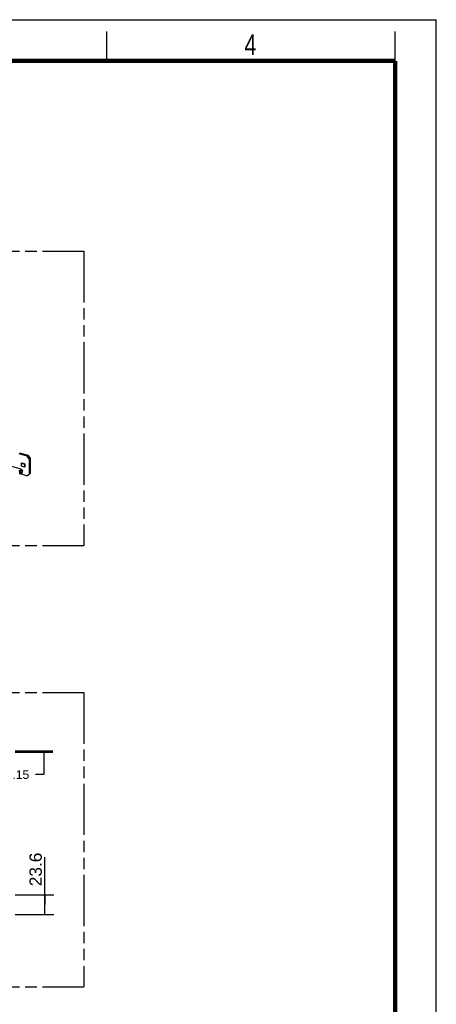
# Model space of a CAD drawing. Header units: millimetres. Extents: x 0 to 210, y 0 to 297.
# Tile 8 of 8: x 139 to 210, y 130 to 297. Entities that reach past the tile are written whole.
import ezdxf
from ezdxf.enums import TextEntityAlignment as Align

# ---------------------------------------------------------------- set-up
doc = ezdxf.new("R2010")
doc.units = ezdxf.units.MM
doc.header["$LTSCALE"] = 19.36
doc.linetypes.add('PHANTOM', pattern=[0.8, 0.45, -0.05, 0.1, -0.05, 0.1, -0.05])
doc.layers.get('0').update_dxf_attribs({"linetype": 'CONTINUOUS'})
doc.layers.add('DEFAULT_3', color=7, linetype='PHANTOM')
doc.layers.add('Z_DIM_2D', color=7, linetype='CONTINUOUS')
doc.styles.add('TEXTSTYLE_2', font='txt', dxfattribs={"width": 0.75})
doc.styles.add('TEXTSTYLE_3', font='helveticaneueltw1g-ltcn.otf')
doc.styles.add('TEXTSTYLE_4', font='gdt', dxfattribs={"width": 0.7})
doc.dimstyles.new('DIMSTYLE_1', dxfattribs={"dimtxt": 2.1, "dimasz": 3.5, "dimexe": 1.5, "dimexo": 0, "dimgap": 0.525, "dimtad": 1, "dimdec": 3, "dimlfac": 7.000007, "dimdsep": 46, "dimtxsty": 'TEXTSTYLE_3', "dimblk": '_FILLED', "dimblk1": '_FILLED', "dimblk2": '_FILLED', "dimcen": 0.09, "dimclrt": 5, "dimadec": 0, "dimazin": 0, "dimtp": 0.2, "dimtm": 0.2, "dimtfac": 1, "dimtdec": 3, "dimtofl": 0, "dimtmove": 0, "dimatfit": 3, "dimldrblk": '_FILLED', "dimfxl": 0, "dimtolj": 1, "dimarcsym": 0})
doc.dimstyles.new('DIMSTYLE_6', dxfattribs={"dimtxt": 2.1, "dimasz": 3.5, "dimexe": 1.5, "dimexo": 0, "dimgap": 1.05, "dimtad": 1, "dimdec": 3, "dimlfac": 7.000007, "dimdsep": 46, "dimtxsty": 'TEXTSTYLE_3', "dimblk": '_FILLED', "dimblk1": '_FILLED', "dimblk2": '_FILLED', "dimcen": 0.09, "dimclrt": 5, "dimadec": 0, "dimazin": 0, "dimtol": 1, "dimtp": 0.15, "dimtm": 0.15, "dimtfac": 1, "dimtdec": 3, "dimtofl": 0, "dimtmove": 0, "dimatfit": 3, "dimldrblk": '_FILLED', "dimfxl": 0, "dimtolj": 1, "dimarcsym": 0})

# ---------------------------------------------------------------- blocks, each defined once
blk = doc.blocks.new('*D11')
at = {"layer": 'Z_DIM_2D', "color": 2, "linetype": 'Continuous'}
for p, q in [((143.49, 146.65), (143.49, 154.7)), ((138.44, 148.33), (144.99, 148.33)), ((143.49, 148.33), (143.49, 146.65)), ((143.49, 144.96), (143.49, 146.65)), ((138.44, 144.96), (144.99, 144.96))]:
    blk.add_line(p, q, dxfattribs=at)
at = {"layer": 'Z_DIM_2D', "color": 5, "linetype": 'Continuous', "style": 'TEXTSTYLE_3'}
blk.add_text('23.6', height=2.1, rotation=90, dxfattribs=at).set_placement((142.96, 149.77))
blk = doc.blocks.new('_FILLED')
at = {"color": 0, "linetype": 'ByBlock'}
blk.add_solid([(0, 0), (-1, 0.125), (-1, -0.125)], dxfattribs=at)
blk = doc.blocks.new('_NONE')
blk = doc.blocks.new('*D13')
at = {"layer": 'Z_DIM_2D', "color": 2, "linetype": 'Continuous'}
for p, q in [((138.44, 172.79), (144.81, 172.79)), ((138.44, 172.56), (144.81, 172.56)), ((143.31, 172.79), (143.31, 172.67)), ((143.31, 172.56), (143.31, 172.67)), ((143.31, 172.67), (143.31, 168.73)), ((143.31, 168.73), (141.87, 168.73))]:
    blk.add_line(p, q, dxfattribs=at)
at = {"layer": 'Z_DIM_2D', "color": 5, "linetype": 'Continuous'}
for s, height, style, p in [('1.65', 2.1, 'TEXTSTYLE_3', (135.65, 167.68)), ('`', 1.47, 'TEXTSTYLE_4', (137.36, 168)), ('0.15', 1.47, 'TEXTSTYLE_3', (140.82, 168))]:
    blk.add_text(s, height=height, dxfattribs=dict(at, style=style)).set_placement(p, align=Align.RIGHT)

msp = doc.modelspace()

# ---------------------------------------------------------------- linework, layer by layer
at = {"color": 2, "linetype": 'Continuous'}
for p, q in [((0, 297), (210, 297)), ((210, 0), (210, 297)), ((154, 290), (154, 295)), ((203, 290), (203, 295))]:
    msp.add_line(p, q, dxfattribs=at)
at = {"color": 7, "linetype": 'Continuous'}
for p, q in [((139.04552, 223.2949), (140.44106, 222.89204)), ((139.18302, 223.41398), (140.57856, 223.01112)), ((140.57856, 223.01112), (140.44106, 222.89204)), ((140.82809, 222.39329), (140.44106, 222.89204)), ((140.57856, 223.01112), (140.96559, 222.51237)), ((140.96559, 222.51237), (140.82809, 222.39329)), ((140.96559, 222.51237), (140.96559, 219.88097)), ((139.46586, 220.64746), (137.86372, 221.10996)), ((139.57488, 221.6915), (139.50804, 221.63362)), ((139.50804, 221.63362), (140.01322, 221.48778)), ((139.50804, 221.12844), (139.50804, 221.63362)), ((140.01322, 220.9826), (139.50804, 221.12844)), ((139.57488, 221.6915), (140.08006, 221.54566)), ((140.08006, 221.54566), (140.01322, 221.48778)), ((140.01322, 221.48778), (140.01322, 220.9826)), ((140.08006, 221.04048), (140.01322, 220.9826)), ((140.08006, 221.54566), (140.08006, 221.04048)), ((140.82809, 222.39329), (140.82809, 219.76189)), ((139.20203, 220.39405), (139.52703, 220.48787)), ((139.54546, 219.93027), (139.20203, 219.83113)), ((140.44015, 219.48594), (139.2232, 219.83724)), ((139.46586, 220.64746), (139.34295, 220.54101)), ((139.34295, 220.54101), (139.52703, 220.48787)), ((139.55963, 220.48619), (139.37555, 220.53933)), ((139.46586, 220.64746), (139.46586, 220.51325)), ((139.59223, 220.47678), (139.59174, 220.47692)), ((139.66675, 220.40924), (139.68753, 220.40324)), ((139.6843, 220.37511), (139.67469, 220.37789)), ((139.67597, 220.18025), (139.67597, 220.38233)), ((139.67597, 220.20431), (139.6843, 220.20191)), ((139.6968, 220.38594), (139.6843, 220.37511)), ((139.6843, 220.20191), (139.6843, 220.37511)), ((139.6843, 220.20191), (139.6968, 220.21273)), ((139.6968, 220.38594), (139.68753, 220.40324)), ((139.6968, 220.21273), (139.6968, 220.38594)), ((140.44015, 219.48594), (140.82809, 219.76189)), ((140.96559, 219.88097), (140.82809, 219.76189))]:
    msp.add_line(p, q, dxfattribs=at)
at = {"color": 9, "linetype": 'Continuous'}
for p, q in [((139.20203, 219.83113), (139.20203, 220.39405)), ((139.59174, 220.47692), (139.59174, 220.35066)), ((139.59174, 220.09952), (139.59174, 219.96686)), ((139.63749, 220.28912), (139.63749, 220.4544)), ((139.63749, 220.03635), (139.63749, 220.20681))]:
    msp.add_line(p, q, dxfattribs=at)
at = {"color": 7, "linetype": 'Continuous', "const_width": 0.7}
for points in [[(7, 290), (203, 290)], [(203, 7), (203, 290)]]:
    msp.add_lwpolyline(points, dxfattribs=at)
at = {"color": 7, "linetype": 'Continuous'}
for centre, radius, start, end in [((138.85562, 220.32251), 0.83259, 339.8978329, 350.1622227), ((139.44244, 220.31858), 0.24208, 15.2689997, 19.0441314)]:
    msp.add_arc(centre, radius, start, end, dxfattribs=at)
for centre, major_axis, start_param, end_param in [((139.47286, 220.19077), (0.16531, 0.12434), 0.392663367, 4.907728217), ((139.38884, 220.15385), (0.32328, 0.24316), 0.493010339, 0.692983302), ((139.38524, 220.16964), (0.32328, 0.24316), -1.609961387, -1.463945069)]:
    msp.add_ellipse(centre, major_axis=major_axis, ratio=0.71153116, start_param=start_param, end_param=end_param, dxfattribs=at)
for points, knots in [([(139.07703, 220.39405), (139.08689, 220.3912), (139.12807, 220.38297), (139.17159, 220.38526), (139.20203, 220.39405)], [0, 0, 0, 0, 0.244658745, 1, 1, 1, 1]), ([(139.28608, 220.12197), (139.28854, 220.12543), (139.29857, 220.14037), (139.30716, 220.15626), (139.31303, 220.16868)], [0, 0, 0, 0, 0.236327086, 1, 1, 1, 1]), ([(139.31303, 220.16868), (139.31689, 220.17685), (139.33139, 220.21073), (139.34145, 220.24651), (139.34629, 220.27388)], [0, 0, 0, 0, 0.245338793, 1, 1, 1, 1]), ([(139.63749, 220.28912), (139.63521, 220.30223), (139.6273, 220.32907), (139.60399, 220.3455), (139.59174, 220.35066)], [0, 0, 0, 0, 0.500240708, 1, 1, 1, 1]), ([(139.59174, 220.09952), (139.59878, 220.10655), (139.62307, 220.138), (139.6336, 220.17769), (139.63749, 220.20681)], [0, 0, 0, 0, 0.252987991, 1, 1, 1, 1]), ([(139.63749, 220.4544), (139.63497, 220.4568), (139.62154, 220.46725), (139.60515, 220.47304), (139.59223, 220.47677)], [0, 0, 0, 0, 0.20554131, 1, 1, 1, 1]), ([(139.67127, 220.39756), (139.66924, 220.40343), (139.66115, 220.42399), (139.64904, 220.44342), (139.63749, 220.4544)], [0, 0, 0, 0, 0.280283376, 1, 1, 1, 1]), ([(139.63749, 220.28912), (139.63801, 220.28614), (139.63989, 220.27339), (139.64055, 220.26048), (139.64055, 220.25062)], [0, 0, 0, 0, 0.234969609, 1, 1, 1, 1]), ([(139.64055, 220.25062), (139.64055, 220.2471), (139.64028, 220.23246), (139.63897, 220.21784), (139.63749, 220.20681)], [0, 0, 0, 0, 0.240445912, 1, 1, 1, 1])]:
    msp.add_open_spline(points, degree=3, knots=knots, dxfattribs=at)
for points in [[(139.34295, 220.54101), (139.35369, 220.54274), (139.36509, 220.54234), (139.37555, 220.53933)], [(139.59174, 219.96686), (139.61257, 219.98517), (139.62797, 220.0103), (139.63749, 220.03635)]]:
    msp.add_open_spline(points, degree=3, dxfattribs=at)
at = {"layer": 'DEFAULT_3', "color": 91, "linetype": 'PHANTOM', "true_color": 0x80ff80}
for p, q in [((50.12864, 257.68), (150.12864, 257.68)), ((150.12864, 257.68), (150.12864, 207.68)), ((50.12864, 207.68), (150.12864, 207.68)), ((50.12864, 182.68), (150.12864, 182.68)), ((150.12864, 182.68), (150.12864, 132.68)), ((50.12864, 132.68), (150.12864, 132.68))]:
    msp.add_line(p, q, dxfattribs=at)

# ---------------------------------------------------------------- texts
at = {"color": 5, "linetype": 'Continuous', "style": 'TEXTSTYLE_2', "width": 0.785714}
msp.add_text('4', height=3.5, dxfattribs=at).set_placement((177.38314, 290.99105))

# ---------------------------------------------------------------- dimensions: what is measured, and where the dimension line sits
at = {"layer": 'Z_DIM_2D', "color": 2, "linetype": 'Continuous'}
for base, p1, p2, dimstyle, override, picture, middle in [((143.30874, 172.5554), (138.44327, 172.79111), (138.44327, 172.5554), 'DIMSTYLE_6', {"dimtad": 0, "dimtih": 1, "dimtoh": 1, "dimblk1": 'NONE', "dimblk2": 'NONE', "dimsah": 1}, '*D13', (135.76479, 168.73385)), ((143.48871, 144.95982), (138.44418, 148.33124), (138.44327, 144.95982), 'DIMSTYLE_1', {"dimblk1": 'NONE', "dimblk2": 'NONE', "dimsah": 1}, '*D11', (143.48871, 152.24232))]:
    dim = msp.add_linear_dim(base=base, p1=p1, p2=p2, angle=270, dimstyle=dimstyle, override=override, dxfattribs=at)
    dim.commit()
    dim.dimension.update_dxf_attribs({"geometry": picture, "text_midpoint": middle, "dimtype": 160})

doc.saveas('drawing.dxf')
